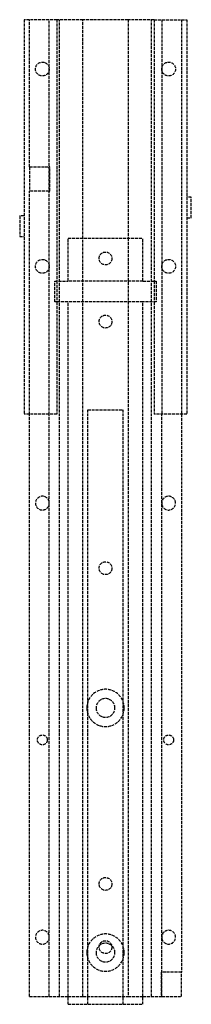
# Model space of a CAD drawing. Header units: millimetres. Extents: x -44 to 44, y 0 to 499.
import ezdxf

# ---------------------------------------------------------------- set-up
doc = ezdxf.new("R2010")
doc.units = ezdxf.units.MM
doc.header["$LTSCALE"] = 10
doc.linetypes.add('ALLCAD_Strich', pattern=[0.2, 0.15, -0.05])
doc.layers.add('BESCH_KONT_sich_schn_grun_2d', color=10, linetype='Continuous')

msp = doc.modelspace()

# ---------------------------------------------------------------- linework, layer by layer
at = {"layer": 'BESCH_KONT_sich_schn_grun_2d', "linetype": 'ALLCAD_Strich'}
for p, q in [((-24.6, 499), (-41.3, 499)), ((-41.3, 499), (-41.3, 299)), ((-38.5, 424.4), (-38.5, 499)), ((-28.6, 299), (-28.6, 499)), ((-24.6, 499), (-24.6, 366.5)), ((-11.5, 499), (-24.6, 499)), ((-23.3, 4), (-23.3, 499)), ((11.5, 499), (-11.5, 499)), ((-11.5, 388.2), (-11.5, 499)), ((11.5, 499), (11.5, 388.2)), ((24.6, 499), (11.5, 499)), ((23.3, 4), (23.3, 499)), ((24.6, 499), (24.6, 366.5)), ((24.6, 499), (41.3, 499)), ((28.6, 499), (28.6, 299)), ((38.5, 499), (38.5, 299)), ((41.3, 499), (41.3, 299)), ((-38.5, 424.4), (-38.5, 412.1)), ((-38.5, 424.4), (-28.6, 424.4)), ((-28.2, 424.4), (-28.6, 424.4)), ((-28.2, 412.1), (-28.2, 424.4)), ((-38.5, 299), (-38.5, 412.1)), ((-28.6, 412.1), (-38.5, 412.1)), ((-28.6, 412.1), (-28.2, 412.1)), ((43.5, 409), (41.3, 409)), ((43.5, 398.5), (43.5, 409)), ((-43.5, 399.6), (-43.5, 389.1)), ((-41.3, 399.6), (-43.5, 399.6)), ((41.3, 398.5), (43.5, 398.5)), ((-43.5, 389.1), (-41.3, 389.1)), ((-19, 388.2), (19, 388.2)), ((-19, 366.5), (-19, 388.2)), ((-11.5, 4), (-11.5, 388.2)), ((11.5, 388.2), (11.5, 4)), ((19, 366.5), (19, 388.2)), ((-25.75, 366.5), (-19, 366.5)), ((-25.75, 356), (-25.75, 366.5)), ((-24.6, 366.5), (-24.6, 356)), ((19, 366.5), (-19, 366.5)), ((19, 366.5), (25.75, 366.5)), ((24.6, 366.5), (24.6, 356)), ((25.75, 366.5), (25.75, 356)), ((-19, 356), (-25.75, 356)), ((-24.6, 356), (-24.6, 299)), ((-19, 0), (-19, 356)), ((19, 356), (-19, 356)), ((19, 0), (19, 356)), ((25.75, 356), (19, 356)), ((24.6, 356), (24.6, 299)), ((-9, 0), (-9, 301.2)), ((-9, 301.2), (9, 301.2)), ((9, 0), (9, 301.2)), ((-24.6, 299), (-41.3, 299)), ((-38.5, 4), (-38.5, 299)), ((-28.6, 4), (-28.6, 299)), ((41.3, 299), (24.6, 299)), ((28.6, 4), (28.6, 299)), ((38.5, 299), (38.5, 16.3)), ((28.6, 16.3), (28.2, 16.3)), ((28.2, 16.3), (28.2, 4)), ((38.5, 16.3), (28.6, 16.3)), ((38.5, 4), (38.5, 16.3)), ((-38.5, 4), (-28.6, 4)), ((-28.6, 4), (-19, 4)), ((-19, 4), (-11.5, 4)), ((-19, 0), (19, 0)), ((-11.5, 4), (11.5, 4)), ((-0.01, 4), (-0.01, 4)), ((-0.01, 4), (-0.01, 4)), ((-0.01, 4), (-0.01, 4)), ((-0.01, 4), (-0.01, 4)), ((-0.01, 4), (-0.01, 4)), ((-0.01, 4), (-0.01, 4)), ((-0.01, 4), (-0.01, 4)), ((-0.01, 4), (-0.01, 4)), ((-0.01, 4), (0, 4)), ((-0.01, 4), (-0.01, 4)), ((0, 4), (0, 4)), ((0, 4), (0, 4)), ((0, 4), (0, 4)), ((0, 4), (0, 4)), ((0, 4), (0, 4)), ((0, 4), (0, 4)), ((0, 4), (0, 4)), ((0, 4), (0, 4)), ((0, 4), (0, 4)), ((0, 4), (0, 4)), ((0.01, 4), (0, 4)), ((0, 4), (0, 4)), ((0.01, 4), (0.01, 4)), ((0.01, 4), (0.01, 4)), ((0.01, 4), (0.01, 4)), ((0.01, 4), (0.01, 4)), ((0.01, 4), (0.01, 4)), ((0.01, 4), (0.01, 4)), ((0.01, 4), (0.01, 4)), ((0.01, 4), (0.01, 4)), ((0.01, 4), (0.01, 4)), ((11.5, 4), (19, 4)), ((19, 4), (28.6, 4)), ((28.6, 4), (38.5, 4))]:
    msp.add_line(p, q, dxfattribs=at)
for centre, radius in [((-32, 474), 3.5), ((32, 474), 3.5), ((0, 378), 3.25), ((-32, 374), 3.5), ((32, 374), 3.5), ((0, 346), 3.25), ((0, 221), 3.25), ((-32, 134), 2.5), ((32, 134), 2.5), ((0, 61), 3.25), ((0, 29), 3.25)]:
    msp.add_circle(centre, radius, dxfattribs=at)
for centre, radius, start, end in [((-32, 254), 3.5, 13.7291, 346.2709), ((-32, 254), 3.5, 0, 13.7291), ((32, 254), 3.5, 166.2709, 193.7291), ((32, 254), 3.5, 0, 166.2709), ((-32, 254), 3.5, 346.2709, 0), ((32, 254), 3.5, 193.7291, 0), ((0, 150.2), 9.45, 0.001, 179.999), ((0, 150.2), 4.75, 0.0025, 179.9975), ((0, 150.2), 9.45, 180.001, 359.999), ((0, 150.2), 4.75, 180.0025, 359.9975), ((-32, 34), 3.5, 13.7291, 346.2709), ((0, 26.2), 9.45, 0.001, 179.999), ((32, 34), 3.5, 0, 166.2709), ((-32, 34), 3.5, 0, 13.7291), ((-32, 34), 3.5, 346.2709, 0), ((0, 26.2), 4.75, 0.0025, 179.9975), ((32, 34), 3.5, 166.2709, 193.7291), ((32, 34), 3.5, 193.7291, 0), ((0, 26.2), 9.45, 180.001, 359.999), ((0, 26.2), 4.75, 180.0025, 359.9975)]:
    msp.add_arc(centre, radius, start, end, dxfattribs=at)

doc.saveas('drawing.dxf')
